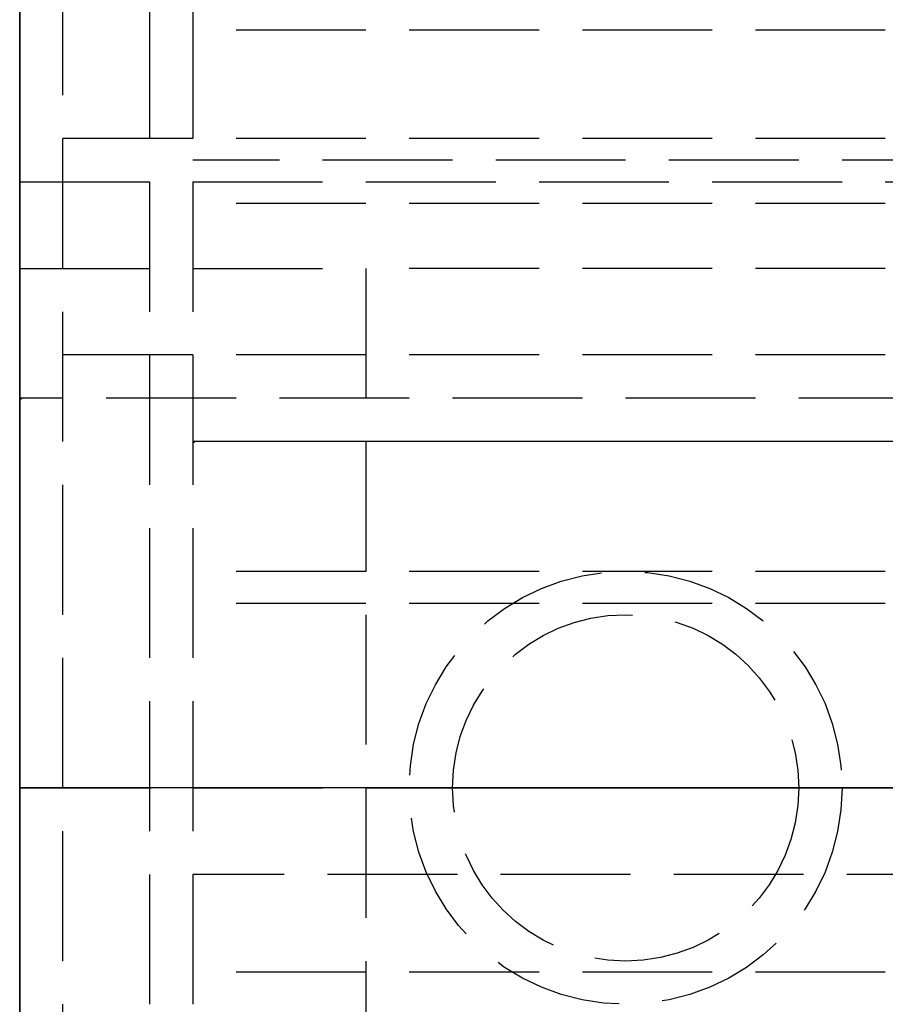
# Model space of a CAD drawing. Header units: millimetres. Extents: x 0 to 2050, y -94 to 94.
# Tile 5 of 16: x 0 to 10, y -3 to 9. Entities that reach past the tile are written whole.
import ezdxf

# ---------------------------------------------------------------- set-up
doc = ezdxf.new("R2010")
doc.units = ezdxf.units.MM
doc.header["$LTSCALE"] = 10
doc.linetypes.add('ALLCAD_Strich', pattern=[0.2, 0.15, -0.05])
for name, color, linetype in [('BESCH_KONT_sich_schn_ansi_2d', 40, 'Continuous'), ('BESCH_KONT_sich_schn_grun_2d', 10, 'Continuous'), ('BESCH_KONT_sich_schn_seit_2d', 160, 'Continuous')]:
    doc.layers.add(name, color=color, linetype=linetype)

msp = doc.modelspace()

# ---------------------------------------------------------------- linework, layer by layer
at = {"layer": 'BESCH_KONT_sich_schn_ansi_2d', "linetype": 'ALLCAD_Strich'}
for p, q in [((0, 0, 2360), (2050, 0, 2360)), ((2050, 0, 2410), (0, 0, 2410)), ((0, 0, 2410), (0, 0, 2360)), ((0, 0, 2298.5), (965, 0, 2298.5)), ((0, 0, 2298.5), (0, 0, 2360)), ((2050, 0, 2353.5), (0, 0, 2353.5)), ((2050, 0, 2354), (0, 0, 2354)), ((0, 0, 2351), (2050, 0, 2351)), ((0, 0, 2351.5), (2050, 0, 2351.5)), ((0, 0, 2345), (2050, 0, 2345)), ((80.5, 0, 2299.5), (0, 0, 2299.5)), ((0, 0, 2299), (80.5, 0, 2299)), ((0, 0, 2299.5), (2020, 0, 2299.5)), ((0, 0, 2333), (2020, 0, 2333)), ((0, 0, 2336), (2020, 0, 2336)), ((0, 0, 2339.5), (2020, 0, 2339.5)), ((0, 0, 2343.5), (2020, 0, 2343.5)), ((0, 0, 2342.5), (2020, 0, 2342.5)), ((0, 0, 2344), (2020, 0, 2344)), ((0, 0, 2301), (2020, 0, 2301)), ((0, 0, 2302.5), (2020, 0, 2302.5)), ((2020, 0, 2341.5), (0, 0, 2341.5)), ((2020, 0, 2340.5), (0, 0, 2340.5)), ((0, 0, 2347), (2020, 0, 2347)), ((0, 0, 2335), (2020, 0, 2335)), ((0, 0, 2336.45), (2020, 0, 2336.45)), ((0, 0, 2334.5), (2020, 0, 2334.5)), ((0.002, 0, 2353.505), (0.002, 0, 2353.503)), ((0.002, 0, 2342.505), (0.002, 0, 2342.503)), ((0.002, 0, 2350.997), (0.002, 0, 2350.995)), ((0.003, 0, 2353.502), (0.003, 0, 2353.502)), ((0.003, 0, 2353.507), (0.003, 0, 2353.507)), ((0.003, 0, 2353.508), (0.003, 0, 2353.508)), ((0.003, 0, 2342.502), (0.003, 0, 2342.502)), ((0.003, 0, 2342.507), (0.003, 0, 2342.507)), ((0.003, 0, 2342.508), (0.003, 0, 2342.508)), ((0.003, 0, 2350.993), (0.003, 0, 2350.993)), ((0.003, 0, 2350.998), (0.003, 0, 2350.998)), ((0.003, 0, 2350.992), (0.003, 0, 2350.992)), ((0.004, 0, 2353.505), (0.004, 0, 2353.503)), ((0.004, 0, 2342.505), (0.004, 0, 2342.503)), ((0.004, 0, 2350.997), (0.004, 0, 2350.995)), ((0.006, 0, 2353.503), (0.006, 0, 2353.505)), ((0.006, 0, 2342.503), (0.006, 0, 2342.505)), ((0.006, 0, 2350.995), (0.006, 0, 2350.997)), ((0.007, 0, 2353.508), (0.007, 0, 2353.5)), ((0.007, 0, 2353.5), (0.009, 0, 2353.5)), ((0.011, 0, 2353.508), (0.007, 0, 2353.508)), ((0.007, 0, 2342.508), (0.007, 0, 2342.5)), ((0.007, 0, 2342.5), (0.009, 0, 2342.5)), ((0.011, 0, 2342.508), (0.007, 0, 2342.508)), ((0.007, 0, 2351), (0.007, 0, 2350.992)), ((0.007, 0, 2350.992), (0.009, 0, 2350.992)), ((0.011, 0, 2351), (0.007, 0, 2351)), ((0.009, 0, 2353.506), (0.01, 0, 2353.506)), ((0.01, 0, 2353.504), (0.009, 0, 2353.504)), ((0.009, 0, 2353.504), (0.009, 0, 2353.506)), ((0.009, 0, 2353.5), (0.009, 0, 2353.503)), ((0.009, 0, 2353.503), (0.011, 0, 2353.503)), ((0.009, 0, 2342.506), (0.01, 0, 2342.506)), ((0.01, 0, 2342.504), (0.009, 0, 2342.504)), ((0.009, 0, 2342.504), (0.009, 0, 2342.506)), ((0.009, 0, 2342.5), (0.009, 0, 2342.503)), ((0.009, 0, 2342.503), (0.011, 0, 2342.503)), ((0.009, 0, 2350.998), (0.01, 0, 2350.998)), ((0.01, 0, 2350.996), (0.009, 0, 2350.996)), ((0.009, 0, 2350.996), (0.009, 0, 2350.998)), ((0.009, 0, 2350.992), (0.009, 0, 2350.995)), ((0.009, 0, 2350.995), (0.011, 0, 2350.995)), ((0.011, 0, 2353.505), (0.011, 0, 2353.505)), ((0.011, 0, 2342.505), (0.011, 0, 2342.505)), ((0.011, 0, 2350.997), (0.011, 0, 2350.997)), ((0.013, 0, 2353.505), (0.013, 0, 2353.506)), ((0.013, 0, 2342.505), (0.013, 0, 2342.506)), ((0.013, 0, 2350.997), (0.013, 0, 2350.998)), ((0.014, 0, 2353.503), (0.014, 0, 2353.505)), ((0.014, 0, 2342.503), (0.014, 0, 2342.505)), ((0.014, 0, 2350.995), (0.014, 0, 2350.997)), ((0.016, 0, 2353.505), (0.016, 0, 2353.503)), ((0.016, 0, 2342.505), (0.016, 0, 2342.503)), ((0.016, 0, 2350.997), (0.016, 0, 2350.995)), ((0.017, 0, 2353.502), (0.017, 0, 2353.502)), ((0.017, 0, 2353.507), (0.017, 0, 2353.507)), ((0.017, 0, 2353.508), (0.017, 0, 2353.508)), ((0.017, 0, 2342.502), (0.017, 0, 2342.502)), ((0.017, 0, 2342.507), (0.017, 0, 2342.507)), ((0.017, 0, 2342.508), (0.017, 0, 2342.508)), ((0.017, 0, 2350.993), (0.017, 0, 2350.993)), ((0.017, 0, 2350.998), (0.017, 0, 2350.998)), ((0.017, 0, 2350.992), (0.017, 0, 2350.992)), ((0.018, 0, 2353.505), (0.018, 0, 2353.503)), ((0.018, 0, 2342.505), (0.018, 0, 2342.503)), ((0.018, 0, 2350.997), (0.018, 0, 2350.995)), ((0.02, 0, 2353.503), (0.02, 0, 2353.505)), ((0.02, 0, 2342.503), (0.02, 0, 2342.505)), ((0.02, 0, 2350.995), (0.02, 0, 2350.997)), ((2, 0, 2296), (0.5, 0, 2296)), ((0.5, 0, 2254), (0.5, 0, 2296)), ((2, 0, 2254), (0.5, 0, 2254)), ((80, 0, 2307), (0.5, 0, 2307)), ((0.5, 0, 2299.5), (0.5, 0, 2307)), ((1.5, 0, 2299.5), (1.5, 0, 2307)), ((1.502, 0, 2299.505), (1.502, 0, 2299.503)), ((1.503, 0, 2299.502), (1.503, 0, 2299.502)), ((1.503, 0, 2299.507), (1.503, 0, 2299.507)), ((1.503, 0, 2299.508), (1.503, 0, 2299.508)), ((1.504, 0, 2299.505), (1.504, 0, 2299.503)), ((1.506, 0, 2299.503), (1.506, 0, 2299.505)), ((1.507, 0, 2299.508), (1.507, 0, 2299.5)), ((1.507, 0, 2299.5), (1.509, 0, 2299.5)), ((1.511, 0, 2299.508), (1.507, 0, 2299.508)), ((1.509, 0, 2299.506), (1.51, 0, 2299.506)), ((1.51, 0, 2299.504), (1.509, 0, 2299.504)), ((1.509, 0, 2299.504), (1.509, 0, 2299.506)), ((1.509, 0, 2299.5), (1.509, 0, 2299.503)), ((1.509, 0, 2299.503), (1.511, 0, 2299.503)), ((1.511, 0, 2299.505), (1.511, 0, 2299.505)), ((1.513, 0, 2299.505), (1.513, 0, 2299.506)), ((1.514, 0, 2299.503), (1.514, 0, 2299.505)), ((1.516, 0, 2299.505), (1.516, 0, 2299.503)), ((1.517, 0, 2299.502), (1.517, 0, 2299.502)), ((1.517, 0, 2299.507), (1.517, 0, 2299.507)), ((1.517, 0, 2299.508), (1.517, 0, 2299.508)), ((1.518, 0, 2299.505), (1.518, 0, 2299.503)), ((1.52, 0, 2299.503), (1.52, 0, 2299.505)), ((2, 0, 2296), (2, 0, 2254)), ((965, 0, 2296), (2, 0, 2296)), ((2, 0, 2254), (2, 0, 2296)), ((965, 0, 2254), (2, 0, 2254)), ((2, 0, 9), (2, 0, 2254)), ((963, 0, 9), (2, 0, 9)), ((130, 0, 2274), (2, 0, 2274)), ((130, 0, 2275), (2, 0, 2275)), ((130, 0, 2273), (2, 0, 2273)), ((130, 0, 2260), (2, 0, 2260)), ((2.003, 0, 2273.995), (2, 0, 2273.995)), ((123.056, 0, 2288.5), (2, 0, 2288.5)), ((127.869, 0, 2286.5), (2, 0, 2286.5)), ((127.869, 0, 2286.5), (2, 0, 2286.5)), ((123.056, 0, 2288.5), (2, 0, 2288.5)), ((262, 0, 2289), (2, 0, 2289)), ((262, 0, 2257), (2, 0, 2257)), ((262, 0, 2258), (2, 0, 2258)), ((262, 0, 2260), (2, 0, 2260)), ((262, 0, 2273), (2, 0, 2273)), ((262, 0, 2275), (2, 0, 2275)), ((262, 0, 2288), (2, 0, 2288)), ((6.5, 0, 2290), (2, 0, 2290)), ((6.5, 0, 2295), (2, 0, 2295)), ((2, 0, 2256), (6.5, 0, 2256)), ((2, 0, 2255), (6.5, 0, 2255)), ((1005, 0, 2289), (2, 0, 2289)), ((2, 0, 2256), (2, 0, 2255.995)), ((1005, 0, 2256), (2, 0, 2256)), ((2, 0, 2255.995), (2.003, 0, 2255.995)), ((1005, 0, 2255), (2, 0, 2255)), ((1005, 0, 2257), (2, 0, 2257)), ((1005, 0, 2290), (2, 0, 2290)), ((1005, 0, 2295), (2, 0, 2295)), ((2, 0, 2258), (1005, 0, 2258)), ((2, 0, 2288), (1005, 0, 2288)), ((2, 0, 2274), (1005, 0, 2274)), ((2.002, 0, 2274), (2.002, 0, 2273.995)), ((2.002, 0, 2290.005), (2.002, 0, 2290.003)), ((2.002, 0, 2256), (2.002, 0, 2255.995)), ((2.002, 0, 2256), (2.002, 0, 2255.995)), ((2.002, 0, 2256), (2.002, 0, 2255.995)), ((2.003, 0, 2274), (2.003, 0, 2273.995)), ((2.003, 0, 2274), (2.003, 0, 2273.995)), ((2.003, 0, 2273.995), (2.006, 0, 2273.995)), ((2.003, 0, 2273.995), (2.003, 0, 2273.995)), ((2.003, 0, 2274), (2.003, 0, 2273.995)), ((2.003, 0, 2274), (2.003, 0, 2273.995)), ((2.003, 0, 2290.002), (2.003, 0, 2290.002)), ((2.003, 0, 2290.007), (2.003, 0, 2290.007)), ((2.003, 0, 2290.008), (2.003, 0, 2290.008)), ((2.003, 0, 2256), (2.003, 0, 2255.995)), ((2.003, 0, 2256), (2.003, 0, 2255.995)), ((2.003, 0, 2256), (2.003, 0, 2255.995)), ((2.003, 0, 2256), (2.003, 0, 2255.995)), ((2.005, 0, 2255.995), (2.003, 0, 2255.995)), ((2.004, 0, 2274), (2.004, 0, 2273.995)), ((2.004, 0, 2290.005), (2.004, 0, 2290.003)), ((2.004, 0, 2256), (2.004, 0, 2255.995)), ((2.005, 0, 2256), (2.005, 0, 2255.995)), ((2.005, 0, 2256), (2.005, 0, 2255.995)), ((2.005, 0, 2255.995), (2.008, 0, 2255.995)), ((2.006, 0, 2274), (2.006, 0, 2273.995)), ((2.006, 0, 2290.003), (2.006, 0, 2290.005)), ((2.007, 0, 2274), (2.007, 0, 2273.995)), ((2.011, 0, 2273.995), (2.007, 0, 2273.995)), ((2.007, 0, 2290.008), (2.007, 0, 2290)), ((2.007, 0, 2290), (2.009, 0, 2290)), ((2.011, 0, 2290.008), (2.007, 0, 2290.008)), ((2.007, 0, 2256), (2.007, 0, 2255.995)), ((2.008, 0, 2256), (2.008, 0, 2255.995)), ((2.008, 0, 2256), (2.008, 0, 2255.995)), ((2.009, 0, 2273.995), (2.009, 0, 2274)), ((2.009, 0, 2274), (2.009, 0, 2273.995)), ((2.009, 0, 2290.006), (2.01, 0, 2290.006)), ((2.01, 0, 2290.004), (2.009, 0, 2290.004)), ((2.009, 0, 2290.004), (2.009, 0, 2290.006)), ((2.009, 0, 2290), (2.009, 0, 2290.003)), ((2.009, 0, 2290.003), (2.011, 0, 2290.003)), ((2.01, 0, 2274), (2.01, 0, 2273.995)), ((2.011, 0, 2273.995), (2.013, 0, 2273.995)), ((2.011, 0, 2274), (2.011, 0, 2273.995)), ((2.011, 0, 2274), (2.011, 0, 2273.995)), ((2.011, 0, 2290.005), (2.011, 0, 2290.005)), ((2.013, 0, 2274), (2.013, 0, 2273.995)), ((2.013, 0, 2290.005), (2.013, 0, 2290.006)), ((2.014, 0, 2274), (2.014, 0, 2273.995)), ((2.017, 0, 2273.995), (2.014, 0, 2273.995)), ((2.014, 0, 2290.003), (2.014, 0, 2290.005)), ((2.016, 0, 2274), (2.016, 0, 2273.995)), ((2.016, 0, 2290.005), (2.016, 0, 2290.003)), ((2.017, 0, 2274), (2.017, 0, 2273.995)), ((2.017, 0, 2273.995), (2.017, 0, 2273.995)), ((2.017, 0, 2274), (2.017, 0, 2273.995)), ((2.017, 0, 2274), (2.017, 0, 2273.995)), ((2.017, 0, 2274), (2.017, 0, 2273.995)), ((2.017, 0, 2273.995), (2.02, 0, 2273.995)), ((2.017, 0, 2290.002), (2.017, 0, 2290.002)), ((2.017, 0, 2290.007), (2.017, 0, 2290.007)), ((2.017, 0, 2290.008), (2.017, 0, 2290.008)), ((2.018, 0, 2274), (2.018, 0, 2273.995)), ((2.018, 0, 2290.005), (2.018, 0, 2290.003)), ((2.02, 0, 2274), (2.02, 0, 2273.995)), ((2.02, 0, 2290.003), (2.02, 0, 2290.005)), ((10, 0, 2354.5), (4, 0, 2354.5)), ((10, 0, 2356.5), (4, 0, 2356.5)), ((4, 0, 2356.5), (4, 0, 2354.5)), ((4.5, 0, 2350.5), (9.5, 0, 2350.5)), ((4.5, 0, 2351), (4.5, 0, 2350.5)), ((5, 0, 2356.5), (5, 0, 2351)), ((5, 0, 2356.5), (5, 0, 2354.5)), ((5, 0, 2353.5), (5, 0, 2351)), ((6.5, 0, 2290), (6.5, 0, 2295)), ((6.5, 0, 2255), (6.5, 0, 2256)), ((9, 0, 2356.5), (9, 0, 2351)), ((9, 0, 2356.5), (9, 0, 2354.5)), ((9, 0, 2353.5), (9, 0, 2351)), ((9.5, 0, 2351), (9.5, 0, 2350.5)), ((10, 0, 2354.5), (10, 0, 2356.5))]:
    msp.add_line(p, q, dxfattribs=at)
at = {"layer": 'BESCH_KONT_sich_schn_ansi_2d', "linetype": 'ALLCAD_Strich', "extrusion": (0, 1, 0)}
for radius in [5.5, 5]:
    msp.add_circle((-13.5, 2280), radius, dxfattribs=at)
for centre, radius, start, end in [((-0.003, 2353.505), 0.00271, 0, 90), ((-0.003, 2353.503), 0.00271, 270, 360), ((-0.003, 2342.505), 0.00271, 0, 90), ((-0.003, 2342.503), 0.00271, 270, 0), ((-0.003, 2350.997), 0.00271, 360, 90), ((-0.003, 2350.995), 0.00271, 270, 0), ((-20, 2346.5), 20, 270, 360), ((-0.003, 2353.505), 0.00116, 90, 180), ((-0.003, 2353.503), 0.00116, 180, 270), ((-0.003, 2342.505), 0.00116, 90, 180), ((-0.003, 2342.503), 0.00116, 180, 270), ((-0.003, 2350.997), 0.00116, 90, 180), ((-0.003, 2350.995), 0.00116, 180, 270), ((-0.01, 2353.505), 0.00093, 90, 180), ((-0.01, 2353.505), 0.00093, 180, 270), ((-0.01, 2342.505), 0.00093, 90, 180), ((-0.01, 2342.505), 0.00093, 180, 270), ((-0.01, 2350.997), 0.00093, 90, 180), ((-0.01, 2350.997), 0.00093, 180, 270), ((-0.017, 2353.505), 0.00271, 0, 90), ((-0.017, 2353.503), 0.00271, 270, 360), ((-0.017, 2342.505), 0.00271, 0, 90), ((-0.017, 2342.503), 0.00271, 270, 0), ((-0.017, 2350.997), 0.00271, 360, 90), ((-0.017, 2350.995), 0.00271, 270, 0), ((-0.017, 2353.505), 0.00116, 90, 180), ((-0.017, 2353.503), 0.00116, 180, 270), ((-0.017, 2342.505), 0.00116, 90, 180), ((-0.017, 2342.503), 0.00116, 180, 270), ((-0.017, 2350.997), 0.00116, 90, 180), ((-0.017, 2350.995), 0.00116, 180, 270), ((-1.503, 2299.505), 0.00271, 360, 90), ((-1.503, 2299.503), 0.00271, 270, 0), ((-1.503, 2299.505), 0.00116, 90, 180), ((-1.503, 2299.503), 0.00116, 180, 270), ((-1.51, 2299.505), 0.00093, 90, 180), ((-1.51, 2299.505), 0.00093, 180, 270), ((-1.517, 2299.505), 0.00271, 360, 90), ((-1.517, 2299.503), 0.00271, 270, 0), ((-1.517, 2299.505), 0.00116, 90, 180), ((-1.517, 2299.503), 0.00116, 180, 270), ((-2.003, 2290.005), 0.00271, 0, 90), ((-2.003, 2290.003), 0.00271, 270, 0), ((-2.003, 2290.005), 0.00116, 90, 180), ((-2.003, 2290.003), 0.00116, 180, 270), ((-2.01, 2290.005), 0.00093, 90, 180), ((-2.01, 2290.005), 0.00093, 180, 270), ((-2.017, 2290.005), 0.00271, 0, 90), ((-2.017, 2290.003), 0.00271, 270, 0), ((-2.017, 2290.005), 0.00116, 90, 180), ((-2.017, 2290.003), 0.00116, 180, 270)]:
    msp.add_arc(centre, radius, start, end, dxfattribs=at)
at = {"layer": 'BESCH_KONT_sich_schn_ansi_2d', "linetype": 'ALLCAD_Strich', "extrusion": (0, -1, 0)}
for centre, radius, start, end in [((0.003, 2353.503), 0.00116, 180, 270), ((0.003, 2353.505), 0.00116, 90, 180), ((0.003, 2342.503), 0.00116, 180, 270), ((0.003, 2342.505), 0.00116, 90, 180), ((0.003, 2350.995), 0.00116, 180, 270), ((0.003, 2350.997), 0.00116, 90, 180), ((0.003, 2353.503), 0.00271, 270, 360), ((0.003, 2353.505), 0.00271, 0, 90), ((0.003, 2342.503), 0.00271, 270, 0), ((0.003, 2342.505), 0.00271, 0, 90), ((0.003, 2350.995), 0.00271, 270, 0), ((0.003, 2350.997), 0.00271, 360, 90), ((0.011, 2353.505), 0.00217, 270, 0), ((0.011, 2353.506), 0.00217, 360, 90), ((0.011, 2342.505), 0.00217, 270, 0), ((0.011, 2342.506), 0.00217, 360, 90), ((0.011, 2350.997), 0.00217, 270, 360), ((0.011, 2350.998), 0.00217, 0, 90), ((0.017, 2353.503), 0.00116, 180, 270), ((0.017, 2353.505), 0.00116, 90, 180), ((0.017, 2342.503), 0.00116, 180, 270), ((0.017, 2342.505), 0.00116, 90, 180), ((0.017, 2350.995), 0.00116, 180, 270), ((0.017, 2350.997), 0.00116, 90, 180), ((0.017, 2353.503), 0.00271, 270, 360), ((0.017, 2353.505), 0.00271, 0, 90), ((0.017, 2342.503), 0.00271, 270, 0), ((0.017, 2342.505), 0.00271, 0, 90), ((0.017, 2350.995), 0.00271, 270, 0), ((0.017, 2350.997), 0.00271, 360, 90), ((1.503, 2299.503), 0.00116, 180, 270), ((1.503, 2299.505), 0.00116, 90, 180), ((1.503, 2299.503), 0.00271, 270, 0), ((1.503, 2299.505), 0.00271, 360, 90), ((1.511, 2299.505), 0.00217, 270, 360), ((1.511, 2299.506), 0.00217, 0, 90), ((1.517, 2299.503), 0.00116, 180, 270), ((1.517, 2299.505), 0.00116, 90, 180), ((1.517, 2299.503), 0.00271, 270, 0), ((1.517, 2299.505), 0.00271, 360, 90), ((2.003, 2290.003), 0.00116, 180, 270), ((2.003, 2290.005), 0.00116, 90, 180), ((2.003, 2290.003), 0.00271, 270, 360), ((2.003, 2290.005), 0.00271, 0, 90), ((2.011, 2290.005), 0.00217, 270, 0), ((2.011, 2290.006), 0.00217, 0, 90), ((2.017, 2290.003), 0.00116, 180, 270), ((2.017, 2290.005), 0.00116, 90, 180), ((2.017, 2290.003), 0.00271, 270, 360), ((2.017, 2290.005), 0.00271, 0, 90)]:
    msp.add_arc(centre, radius, start, end, dxfattribs=at)
at = {"layer": 'BESCH_KONT_sich_schn_grun_2d', "linetype": 'ALLCAD_Strich'}
for p, q in [((0, 94), (0, -94)), ((0.5, -18), (0.5, 18)), ((1.5, 17), (1.5, -17)), ((2, 15), (2, -15)), ((130, 8.75), (2, 8.75)), ((262, 8.75), (2, 8.75)), ((2020, 7.5), (0, 7.5)), ((107, 7.25), (2, 7.25)), ((107, 7.25), (2, 7.25)), ((0, 7), (35, 7)), ((130, 6.75), (2, 6.75)), ((262, 6.75), (2, 6.75)), ((0, 6), (4, 6)), ((10, 6), (4, 6)), ((4, 6), (4, -6)), ((2020, 5), (0, 5)), ((0.003, 4.5), (0, 4.5)), ((0.003, 4.495), (0, 4.495)), ((0.002, 4.5), (0.002, 4.495)), ((0.017, 4.5), (0.003, 4.5)), ((0.003, 4.5), (0.003, 4.5)), ((0.003, 4.5), (0.003, 4.495)), ((0.003, 4.5), (0.003, 4.495)), ((0.003, 4.5), (0.003, 4.495)), ((0.003, 4.5), (0.003, 4.5)), ((0.003, 4.5), (0.003, 4.5)), ((0.003, 4.495), (0.003, 4.5)), ((0.003, 4.495), (0.006, 4.495)), ((0.003, 4.495), (0.003, 4.495)), ((0.004, 4.5), (0.004, 4.495)), ((0.006, 4.5), (0.006, 4.495)), ((0.007, 4.5), (0.007, 4.495)), ((0.011, 4.495), (0.007, 4.495)), ((0.009, 4.495), (0.009, 4.5)), ((0.009, 4.5), (0.009, 4.495)), ((0.01, 4.5), (0.01, 4.495)), ((0.011, 4.5), (0.011, 4.495)), ((0.011, 4.5), (0.011, 4.495)), ((0.011, 4.495), (0.013, 4.495)), ((0.013, 4.5), (0.013, 4.495)), ((0.014, 4.5), (0.014, 4.495)), ((0.017, 4.495), (0.014, 4.495)), ((0.016, 4.5), (0.016, 4.495)), ((32.5, 4.5), (0.017, 4.5)), ((0.017, 4.495), (0.017, 4.5)), ((0.017, 4.5), (0.017, 4.495)), ((0.017, 4.5), (0.017, 4.5)), ((0.017, 4.5), (0.017, 4.495)), ((0.017, 4.5), (0.017, 4.495)), ((0.017, 4.5), (0.017, 4.5)), ((0.017, 4.5), (0.017, 4.5)), ((0.017, 4.495), (0.017, 4.495)), ((0.017, 4.495), (0.02, 4.495)), ((0.018, 4.5), (0.018, 4.495)), ((0.02, 4.5), (0.02, 4.495)), ((2.003, 4), (2, 4)), ((462.5, 4), (2, 4)), ((2.002, 3.995), (2.002, 3.997)), ((2.017, 4), (2.003, 4)), ((2.003, 3.998), (2.003, 3.998)), ((2.003, 3.993), (2.003, 3.993)), ((2.003, 3.992), (2.003, 3.992)), ((2.004, 3.997), (2.004, 3.995)), ((2.006, 3.995), (2.006, 3.997)), ((2.007, 4), (2.007, 3.992)), ((2.009, 4), (2.007, 4)), ((2.007, 3.992), (2.011, 3.992)), ((2.009, 3.997), (2.009, 4)), ((2.011, 3.997), (2.009, 3.997)), ((2.009, 3.994), (2.009, 3.996)), ((2.009, 3.996), (2.01, 3.996)), ((2.01, 3.994), (2.009, 3.994)), ((2.011, 3.995), (2.011, 3.995)), ((2.013, 3.994), (2.013, 3.995)), ((2.014, 3.997), (2.014, 3.995)), ((2.016, 3.995), (2.016, 3.997)), ((130, 4), (2.017, 4)), ((2.017, 3.998), (2.017, 3.998)), ((2.017, 3.993), (2.017, 3.993)), ((2.017, 3.992), (2.017, 3.992)), ((2.018, 3.997), (2.018, 3.995)), ((2.02, 3.995), (2.02, 3.997)), ((130, 2.5), (2, 2.5)), ((262, 2.13), (2, 2.13)), ((123, 0), (2, 0)), ((123, 0), (2, 0)), ((123.056, -1), (2, -1)), ((123.056, -1), (2, -1)), ((262, -2.13), (2, -2.13))]:
    msp.add_line(p, q, dxfattribs=at)
for radius in [2.5, 2, 2]:
    msp.add_circle((7, 0), radius, dxfattribs=at)
for centre, radius, start, end in [((2.003, 3.997), 0.00271, 90, 180), ((2.003, 3.995), 0.00271, 180, 270), ((2.003, 3.997), 0.00116, 90, 180), ((2.003, 3.995), 0.00116, 180, 270), ((2.003, 3.997), 0.00271, 0, 90), ((2.003, 3.997), 0.00116, 0, 90), ((2.003, 3.995), 0.00116, 270, 360), ((2.003, 3.995), 0.00271, 270, 0), ((2.01, 3.995), 0.00093, 0, 90), ((2.01, 3.995), 0.00093, 270, 0), ((2.011, 3.995), 0.00217, 360, 90), ((2.011, 3.994), 0.00217, 270, 0), ((2.017, 3.997), 0.00271, 90, 180), ((2.017, 3.995), 0.00271, 180, 270), ((2.017, 3.997), 0.00116, 90, 180), ((2.017, 3.995), 0.00116, 180, 270), ((2.017, 3.997), 0.00271, 0, 90), ((2.017, 3.997), 0.00116, 0, 90), ((2.017, 3.995), 0.00271, 270, 0), ((2.017, 3.995), 0.00116, 270, 360)]:
    msp.add_arc(centre, radius, start, end, dxfattribs=at)
at = {"layer": 'BESCH_KONT_sich_schn_seit_2d', "linetype": 'ALLCAD_Strich'}
for p, q in [((0, -94, 2360), (0, 94, 2360)), ((0, 94, 2410), (0, -94, 2410)), ((0, -45.5), (0, 45.5)), ((0, 25.5, 2), (0, -25.5, 2)), ((0, -18.5, 2299.5), (0, 18.5, 2299.5)), ((0, 18.5, 2299), (0, -18.5, 2299)), ((0, -18, 2307), (0, 18, 2307)), ((0, 17, 2354), (0, -17, 2354)), ((0, -17, 2351), (0, 17, 2351)), ((0, 17, 2347), (0, -17, 2347)), ((0, 16, 2315.756), (0, 8, 2313.523)), ((0, 8, 2327.023), (0, 16, 2327.023)), ((0, 8, 2332.023), (0, 16, 2332.023)), ((0, 16, 2343.291), (0, 8, 2345.523)), ((0, 16, 2331.523), (0, 8, 2331.523)), ((0, 16, 2327.523), (0, 8, 2327.523)), ((0, 8, 2315.773), (0, 15.25, 2315.773)), ((0, 15, 2254), (0, -15, 2254)), ((0, -15, 2296), (0, 15, 2296)), ((0, 7.5, 2343.5), (0, 14, 2343.5)), ((0, 7.5, 2275), (0, 13.5, 2275)), ((0, 7.5, 2285), (0, 13.5, 2285)), ((0, 13.5, 2275.5), (0, 2.037, 2275.5)), ((0, 1.852, 2276.5), (0, 13.5, 2276.5)), ((0, 0.556, 2283.5), (0, 13.5, 2283.5)), ((0, 7.5, 2274.5), (0, 13.5, 2274.5)), ((0, 7.5, 2285.5), (0, 13.5, 2285.5)), ((0, 13.5, 2255), (0, 6, 2255)), ((0, -13.285, 2319.773), (0, 13.285, 2319.773)), ((0, -7.5, 2276.5), (0, 12.5, 2276.5)), ((0, -7.5, 2283.5), (0, 12.5, 2283.5)), ((0, 0, 2289), (0, 10, 2289)), ((0, 10, 2257), (0, 7.25, 2257)), ((0, -9.5, 4), (0, 9.5, 4)), ((0, 9, 2357), (0, -9, 2357)), ((0, 7.933, 2288), (0, 9, 2288)), ((0, 8.75, 2260), (0, 7.25, 2260)), ((0, 8.75, 2273), (0, 8.75, 2260)), ((0, 6.75, 2273), (0, 8.75, 2273)), ((0, 8.75, 2273), (0, 6.75, 2273)), ((0, 8.75, 2260), (0, 8.75, 2273)), ((0, 7.25, 2260), (0, 8.75, 2260)), ((0, -8.5, 2291.5), (0, 8.5, 2291.5)), ((0, 8.5, 2289), (0, 8.5, 2291.5)), ((0, -8.5, 2281), (0, 8.5, 2281)), ((0, 8.5, 2281), (0, 8.5, 2283.5)), ((0, 8.25, 2324.023), (0, 8.25, 2330.023)), ((0, 8.25, 2330.023), (0, 8, 2330.023)), ((0, 8.25, 2324.023), (0, 8, 2324.023)), ((0, -8.21, 2323.625), (0, 8.21, 2323.625)), ((0, 8, 2343.5), (0, 8, 2313.523)), ((0, 8, 2331.523), (0, 7.25, 2331.523)), ((0, 8, 2327.523), (0, 7.25, 2327.523)), ((0, 8, 2334.023), (0, 7, 2334.023)), ((0, 7.5, 2342.023), (0, 8, 2342.023)), ((0, 6.25, 2315.773), (0, 8, 2315.773)), ((0, 8, 2311.023), (0, 4.5, 2311.023)), ((0, 8, 2311.023), (0, 8, 2313.523)), ((0, 6.25, 2325.023), (0, 8, 2325.023)), ((0, 6.25, 2329.023), (0, 8, 2329.023)), ((0, 8, 2345.523), (0, 8, 2343.5)), ((0, 8, 2343.523), (0, -8, 2343.523)), ((0, 6.25, 2325.023), (0, 8, 2325.023)), ((0, 6.25, 2329.023), (0, 8, 2329.023)), ((0, -1, 2288), (0, 7.933, 2288)), ((0, 7.933, 2288), (0, 7.933, 2289)), ((0, 7.5, 2340.5), (0, 5, 2340.5)), ((0, 7.5, 2343.5), (0, 7.5, 2340.5)), ((0, 7.5, 2319.523), (0, 7.5, 2324.773)), ((0, 6.25, 2319.523), (0, 7.5, 2319.523)), ((0, 7.5, 2319.523), (0, 6.25, 2319.523)), ((0, 7.5, 2319.523), (0, 7.5, 2319.523)), ((0, 7.5, 2285.5), (0, 7.5, 2280)), ((0, 7.5, 2280), (0, 7.5, 2274.5)), ((0, 6.25, 2342.023), (0, 7.5, 2342.023)), ((0, -7.5, 2324.773), (0, 7.5, 2324.773)), ((0, 7.25, 2333.523), (0, 7.25, 2325.523)), ((0, 7.25, 2333.523), (0, 7, 2333.523)), ((0, 7.25, 2325.523), (0, 6.25, 2325.523)), ((0, 7.25, 2260), (0, 7.25, 2257)), ((0, 7.25, 2257), (0, 4, 2257)), ((0, 7.25, 2257), (0, 7.25, 2260)), ((0, 7.25, 2332.023), (0, 6.25, 2332.023)), ((0, 7.25, 2327.023), (0, 6.25, 2327.023)), ((0, 7.25, 2331.523), (0, -7.25, 2331.523)), ((0, 7.25, 2327.523), (0, -7.25, 2327.523)), ((0, 7, 2353.5), (0, -7, 2353.5)), ((0, 7, 2346.5), (0, 7, 2353.5)), ((0, 7, 2346.5), (0, 4.5, 2346.5)), ((0, 7, 2340.5), (0, 7, 2326.5)), ((0, 7, 2326.5), (0, 4.5, 2326.5)), ((0, 7, 2346.5), (0, 7, 2340.5)), ((0, 7, 2333.523), (0, 6.25, 2333.523)), ((0, 7, 2334.023), (0, 6.25, 2334.023)), ((0, 6.75, 2275), (0, 6.75, 2273)), ((0, 2.5, 2275), (0, 6.75, 2275)), ((0, 6.75, 2275), (0, 2.13, 2275)), ((0, 6.75, 2273), (0, 6.75, 2275)), ((0, 6.5, 2324.023), (0, 6.25, 2324.023)), ((0, 6.5, 2325.523), (0, 6.5, 2324.023)), ((0, 6.5, 2334.023), (0, 6.5, 2325.523)), ((0, 6.5, 2334.023), (0, 6.5, 2342.023)), ((0, 6.247, 2313.518), (0, 6.25, 2313.518)), ((0, 6.25, 2313.523), (0, 6.25, 2313.518)), ((0, 6.25, 2313.523), (0, 6.247, 2313.523)), ((0, 6.25, 2319.523), (0, 6.25, 2313.523)), ((0, 6.25, 2326.5), (0, 6.25, 2319.523)), ((0, -6.25, 2319.523), (0, 6.25, 2319.523)), ((0, 6.25, 2329.523), (0, -6.25, 2329.523)), ((0, 6.25, 2318.523), (0, -6.25, 2318.523)), ((0, 6.25, 2318.494), (0, -6.25, 2318.494)), ((0, 6.25, 2334.023), (0, 0, 2334.023)), ((0, 6.25, 2324.023), (0, 0, 2324.023)), ((0, 6.25, 2313.523), (0, 6.25, 2313.518)), ((0, -6.25, 2342.023), (0, 6.25, 2342.023)), ((0, -6.25, 2334.023), (0, 6.25, 2334.023)), ((0, 6.25, 2332.023), (0, 6.25, 2326.5)), ((0, 6.25, 2332.023), (0, 6.25, 2342.023)), ((0, -6.25, 2332.023), (0, 6.25, 2332.023)), ((0, 6.25, 2319.523), (0, -6.25, 2319.523)), ((0, -6.25, 2315.773), (0, 6.25, 2315.773)), ((0, -6.25, 2327.023), (0, 6.25, 2327.023)), ((0, 6.25, 2329.023), (0, -6.25, 2329.023)), ((0, 6.25, 2325.023), (0, -6.25, 2325.023)), ((0, 6.25, 2318.523), (0, -6.25, 2318.523)), ((0, 6.25, 2329.523), (0, -6.25, 2329.523)), ((0, 6.25, 2341.983), (0, -6.25, 2341.983)), ((0, 6.248, 2313.523), (0, 6.248, 2313.518)), ((0, 6.247, 2313.518), (0, 6.245, 2313.518)), ((0, 6.247, 2313.523), (0, 6.247, 2313.518)), ((0, 6.247, 2313.523), (0, 6.245, 2313.523)), ((0, 6.247, 2313.523), (0, 6.247, 2313.518)), ((0, 6.246, 2313.523), (0, 6.246, 2313.518)), ((0, 6.245, 2313.523), (0, -6.25, 2313.523)), ((0, 6.242, 2313.518), (0, 6.245, 2313.518)), ((0, 6.245, 2313.523), (0, 6.245, 2313.518)), ((0, 6.245, 2313.523), (0, 6.245, 2313.518)), ((0, 6.245, 2313.523), (0, 6.245, 2313.518)), ((0, 6.245, 2313.523), (0, 6.245, 2313.518)), ((0, 6.244, 2313.518), (0, 6.244, 2313.523)), ((0, 6.244, 2313.523), (0, 6.244, 2313.518)), ((0, 6.243, 2313.523), (0, 6.243, 2313.518)), ((0, 6.242, 2313.523), (0, 6.242, 2313.518)), ((0, 6.242, 2313.523), (0, 6.242, 2313.518)), ((0, 6, 2354.5), (0, 6, 2356.5)), ((0, -6, 2354.5), (0, 6, 2354.5)), ((0, 6, 2356.5), (0, -6, 2356.5)), ((0, 6, 2343.5), (0, -6, 2343.5)), ((0, 5, 2341.5), (0, 6, 2341.5)), ((0, 6, 2341.5), (0, 6, 2343.5)), ((0, 6, 2255), (0, 6, 2254)), ((0, 5.998, 2356.5), (0, 5.998, 2354.5)), ((0, 5.75, 2343.5), (0, 5.75, 2341.5)), ((0, 5.629, 2297), (0, 0, 2297)), ((0, 5.629, 2296), (0, 5.629, 2297)), ((0, 5.629, 2275.5), (0, 5.629, 2281)), ((0, 5.629, 2291.5), (0, 5.629, 2296)), ((0, 5, 2340.5), (0, 5, 2341.5)), ((0, -5, 2341.5), (0, 5, 2341.5)), ((0, 4.5, 2297), (0, 4.5, 2299)), ((0, 4.5, 2307), (0, 4.5, 2313.523)), ((0, 4.5, 2350.995), (0, 4.5, 2346.5)), ((0, 4.5, 2326.5), (0, 4.5, 2343.5)), ((0, 4.5, 2350.992), (0, 4.495, 2350.992)), ((0, 4.5, 2350.995), (0, 4.495, 2350.995)), ((0, 4.5, 2350.997), (0, 4.495, 2350.997)), ((0, -4.5, 2351), (0, 4.5, 2351)), ((0, 4.5, 2351), (0, 4.5, 2350.997)), ((0, 4.5, 2326.5), (0, -4.5, 2326.5)), ((0, -4.5, 2321), (0, 4.5, 2321)), ((0, 4.5, 2281), (0, 4.5, 2297)), ((0, 4.5, 2299), (0, 4.5, 2307)), ((0, 4.5, 2313.523), (0, 4.5, 2321)), ((0, 4.495, 2350.998), (0, 4.5, 2350.998)), ((0, 4.5, 2351), (0, 4.495, 2351)), ((0, 4.5, 2350.992), (0, 4.495, 2350.992)), ((0, 4.5, 2350.998), (0, 4.495, 2350.998)), ((0, 4.5, 2350.997), (0, 4.495, 2350.997)), ((0, 4.5, 2350.995), (0, 4.495, 2350.995)), ((0, 4.5, 2350.996), (0, 4.495, 2350.996)), ((0, 4.5, 2350.997), (0, 4.495, 2350.997)), ((0, 4.5, 2350.997), (0, 4.495, 2350.997)), ((0, 4.5, 2343.5), (0, 4.5, 2346.5)), ((0, 4.5, 2350.998), (0, 4.495, 2350.998)), ((0, 4.5, 2350.997), (0, 4.5, 2350.995)), ((0, 4.5, 2350.993), (0, 4.495, 2350.993)), ((0, 4.5, 2311.023), (0, -4.5, 2311.023)), ((0, 4.5, 2335.9), (0, 0.017, 2335.9)), ((0, -4.5, 2333.5), (0, 4.5, 2333.5)), ((0, 2.013, 2338.5), (0, 4.5, 2338.5)), ((0, 4.5, 2334), (0, -4.5, 2334)), ((0, 4.5, 2338), (0, -4.5, 2338)), ((0, 4.5, 2336.636), (0, -4.5, 2336.636)), ((0, 4.5, 2336.9), (0, -4.5, 2336.9)), ((0, 4.5, 2334.7), (0, -4.5, 2334.7)), ((0, 4.5, 2333.7), (0, -4.5, 2333.7)), ((0, 4.5, 2337.3), (0, -4.5, 2337.3)), ((0, 4.5, 2337.568), (0, -4.5, 2337.568)), ((0, 4.5, 2338.232), (0, -4.5, 2338.232)), ((0, 0.005, 2348.9), (0, 4.498, 2348.9)), ((0, -4.502, 2347), (0, 4.498, 2347)), ((0, 4.498, 2346.7), (0, 4.498, 2347.7)), ((0, -4.502, 2346.7), (0, 4.498, 2346.7)), ((0, -4.502, 2347.7), (0, 4.498, 2347.7)), ((0, 4.498, 2347.7), (0, 4.498, 2350.3)), ((0, -4.502, 2350.3), (0, 4.498, 2350.3)), ((0, 4.498, 2350.568), (0, 4.498, 2350.3)), ((0, -4.502, 2350.568), (0, 4.498, 2350.568)), ((0, 4.498, 2350.568), (0, 4.498, 2351.232)), ((0, -4.502, 2351.232), (0, 4.498, 2351.232)), ((0, 4.498, 2351.232), (0, 4.498, 2351.5)), ((0, 2.011, 2351.5), (0, 4.498, 2351.5)), ((0, -4.502, 2349.636), (0, 4.498, 2349.636)), ((0, -4.502, 2349.9), (0, 4.498, 2349.9)), ((0, 4.498, 2346.7), (0, 4.498, 2346.5)), ((0, -4.5, 2346.5), (0, 4.498, 2346.5)), ((0, 4.498, 2354.5), (0, 4.498, 2351.5)), ((0, 4.495, 2351), (0, 4.495, 2350.997)), ((0, 4.495, 2350.995), (0, 4.495, 2350.997)), ((0, 4.495, 2350.995), (0, 4.495, 2350.992)), ((0, 4.25, 2283.5), (0, 4.25, 2288)), ((0, 4, 9), (0, 4, 2254)), ((0, 4, 9), (0, -4, 9)), ((0, 4, 2274), (0, 4, 2273.995)), ((0, 3.997, 2273.995), (0, 4, 2273.995)), ((0, 4, 2257), (0, 4, 2274)), ((0, 4, 2274), (0, 3.997, 2274)), ((0, 4, 2336.023), (0, -4, 2336.023)), ((0, 4, 2350.023), (0, 4, 2343.523)), ((0, 4, 2350.023), (0, -4, 2350.023)), ((0, 4, 2254), (0, 4, 2274)), ((0, 4, 2274), (0, -4, 2274)), ((0, 4, 2334.023), (0, 4, 2324.023)), ((0, 4, 2334.023), (0, 4, 2313.523)), ((0, 4, 2324.023), (0, 4, 2324.028)), ((0, 4, 2324.028), (0, 3.997, 2324.028)), ((0, 4, 2334.023), (0, 4, 2343.523)), ((0, 3.998, 2274), (0, 3.998, 2273.995)), ((0, 3.998, 2356.5), (0, 3.998, 2354.5)), ((0, 3.998, 2324.028), (0, 3.998, 2324.023)), ((0, 3.998, 2324.023), (0, 3.998, 2324.028)), ((0, 3.998, 2324.023), (0, 3.998, 2324.028)), ((0, 3.997, 2274), (0, 3.997, 2273.995)), ((0, 3.997, 2273.995), (0, 3.995, 2273.995)), ((0, 3.997, 2274), (0, 3.997, 2273.995)), ((0, 3.997, 2324.023), (0, 3.997, 2324.028)), ((0, 3.997, 2324.023), (0, 3.997, 2324.028)), ((0, 3.997, 2324.023), (0, 3.997, 2324.028)), ((0, 3.995, 2324.028), (0, 3.997, 2324.028)), ((0, 3.997, 2324.028), (0, 3.997, 2324.023)), ((0, 3.996, 2274), (0, 3.996, 2273.995)), ((0, 3.996, 2324.023), (0, 3.996, 2324.028)), ((0, 3.995, 2274), (0, 3.995, 2273.995)), ((0, 3.995, 2274), (0, 3.995, 2273.995)), ((0, 3.995, 2274), (0, 3.995, 2273.995)), ((0, 3.992, 2273.995), (0, 3.995, 2273.995)), ((0, 3.995, 2274), (0, 3.995, 2273.995)), ((0, 3.995, 2274), (0, 2.5, 2274)), ((0, 3.995, 2324.023), (0, 3.995, 2324.028)), ((0, 3.995, 2324.028), (0, 3.992, 2324.028)), ((0, 3.995, 2324.028), (0, 3.995, 2324.023)), ((0, 3.994, 2273.995), (0, 3.994, 2274)), ((0, 3.994, 2274), (0, 3.994, 2273.995)), ((0, 3.993, 2274), (0, 3.993, 2273.995)), ((0, 3.993, 2324.023), (0, 3.993, 2324.028)), ((0, 3.992, 2274), (0, 3.992, 2273.995)), ((0, 3.992, 2274), (0, 3.992, 2273.995)), ((0, 3.992, 2324.023), (0, 3.992, 2324.028)), ((0, 3.992, 2324.023), (0, 3.992, 2324.028)), ((0, 2.5, 2350.5), (0, 0, 2350.5)), ((0, 2.5, 2351), (0, 2.5, 2350.5)), ((0, 2.5, 2274), (0, 2.5, 2275)), ((0, 2.5, 4), (0, 2.5, 2)), ((0, 2.25, 2343.5), (0, 2.25, 2341.5)), ((0, 2.177, 2356.5), (0, 2.177, 2354.5)), ((0, 2.17, 2356.5), (0, 2.17, 2354.5)), ((0, 2.13, 2275), (0, 0, 2286.5)), ((0, 2.116, 2354.5), (0, 2.116, 2356.5)), ((0, 2.037, 2275.5), (0, 0, 2275.5)), ((0, 2.013, 2338.5), (0, -2.013, 2338.5)), ((0, -2.015, 2351.5), (0, 2.011, 2351.5)), ((0, 2, 2354.5), (0, 2, 2354)), ((0, 2, 2341.5), (0, 2, 2343.5)), ((0, 2, 2356.5), (0, 2, 2354.5)), ((0, 2, 2354), (0, 2, 2351)), ((0, 2, 2356.5), (0, 2, 2354.5)), ((0, 2, 2353.5), (0, 2, 2351)), ((0, 2, 2341.5), (0, 2, 2338.5)), ((0, 1.998, 2356.5), (0, 1.998, 2351.5)), ((0, 1.877, 2356.5), (0, 1.877, 2354.5)), ((0, 1.75, 2343.5), (0, 1.75, 2341.5)), ((0, 1.627, 2356.5), (0, 1.627, 2354.5)), ((0, 1.616, 2356.5), (0, 1.616, 2354.5)), ((0, 1, 2288.5), (0, 0, 2288.5)), ((0, 1, 2286.5), (0, 1, 2288.5)), ((0, 0, 2286.5), (0, 1, 2286.5)), ((0, 1, 2288.5), (0, 1, 2286.5)), ((0, 0, 2288.5), (0, 1, 2288.5)), ((0, 1, 2286.5), (0, 0, 2286.5)), ((0, 0.02, 2335.897), (0, 0.02, 2335.895)), ((0, 0.018, 2335.895), (0, 0.018, 2335.897)), ((0, 0.017, 2335.892), (0, 0.017, 2335.892)), ((0, 0.017, 2335.9), (0, 0.003, 2335.9)), ((0, 0.017, 2335.893), (0, 0.017, 2335.893)), ((0, 0.017, 2335.9), (0, 0.017, 2335.9)), ((0, 0.017, 2335.898), (0, 0.017, 2335.898)), ((0, 0.016, 2335.897), (0, 0.016, 2335.895)), ((0, 0.014, 2335.895), (0, 0.014, 2335.897)), ((0, 0.013, 2335.9), (0, 0.013, 2335.892)), ((0, 0.011, 2335.9), (0, 0.013, 2335.9)), ((0, 0.013, 2335.892), (0, 0.009, 2335.892)), ((0, 0.01, 2335.894), (0, 0.011, 2335.894)), ((0, 0.009, 2335.897), (0, 0.011, 2335.897)), ((0, 0.011, 2335.897), (0, 0.011, 2335.9)), ((0, 0.011, 2335.894), (0, 0.011, 2335.896)), ((0, 0.011, 2335.896), (0, 0.01, 2335.896)), ((0, 0.009, 2335.895), (0, 0.009, 2335.895)), ((0, 0.008, 2348.897), (0, 0.008, 2348.895)), ((0, 0.007, 2335.894), (0, 0.007, 2335.895)), ((0, 0.006, 2348.895), (0, 0.006, 2348.897)), ((0, 0.006, 2335.897), (0, 0.006, 2335.895)), ((0, 0.005, 2348.892), (0, 0.004, 2348.892)), ((0, 0.004, 2348.893), (0, 0.005, 2348.893)), ((0, 0.004, 2348.9), (0, 0.005, 2348.9)), ((0, 0.005, 2348.898), (0, 0.004, 2348.898)), ((0, -0.009, 2348.9), (0, 0.004, 2348.9)), ((0, 0.004, 2335.895), (0, 0.004, 2335.897)), ((0, 0.003, 2348.897), (0, 0.003, 2348.895)), ((0, 0.003, 2335.892), (0, 0.003, 2335.892)), ((0, 0.003, 2335.9), (0, -4.5, 2335.9)), ((0, 0.003, 2335.893), (0, 0.003, 2335.893)), ((0, 0.003, 2335.9), (0, 0.003, 2335.9)), ((0, 0.003, 2335.898), (0, 0.003, 2335.898)), ((0, 0.002, 2348.895), (0, 0.002, 2348.897)), ((0, 0.002, 2335.897), (0, 0.002, 2335.895)), ((0, 0.001, 2348.9), (0, 0.001, 2348.892)), ((0, -0.001, 2348.9), (0, 0.001, 2348.9)), ((0, 0.001, 2348.892), (0, -0.003, 2348.892)), ((0, 0, 2350.5), (0, -2.5, 2350.5)), ((0, 0, 2297), (0, -5.629, 2297)), ((0, 0, 2296), (0, 0, 2297)), ((0, 0, 2286.5), (0, 0, 2288)), ((0, 0, 2288.5), (0, 0, 2289)), ((0, -1, 2288.5), (0, 0, 2288.5)), ((0, 0, 2286.5), (0, -1, 2286.5)), ((0, -1, 2286.5), (0, 0, 2286.5)), ((0, -10, 2289), (0, 0, 2289)), ((0, 0, 2289), (0, 0, 2288.5)), ((0, 0, 2288.5), (0, -1, 2288.5)), ((0, 0, 2286.5), (0, -2.13, 2275)), ((0, 0, 2275.5), (0, -2.037, 2275.5)), ((0, 0, 2275.5), (0, 0, 2281)), ((0, 0, 2291.5), (0, 0, 2296)), ((0, 0, 2334.023), (0, -6.25, 2334.023)), ((0, 0, 2324.023), (0, -6.25, 2324.023)), ((0, 0, 2335.895), (0, 0, 2335.897)), ((0, -0.003, 2348.894), (0, -0.001, 2348.894)), ((0, -0.003, 2348.897), (0, -0.001, 2348.897)), ((0, -0.001, 2348.897), (0, -0.001, 2348.9)), ((0, -0.001, 2348.894), (0, -0.001, 2348.896)), ((0, -0.001, 2348.896), (0, -0.003, 2348.896)), ((0, -0.004, 2348.895), (0, -0.004, 2348.895)), ((0, -0.005, 2348.894), (0, -0.005, 2348.895)), ((0, -0.006, 2348.897), (0, -0.006, 2348.895)), ((0, -0.008, 2348.895), (0, -0.008, 2348.897)), ((0, -0.009, 2348.892), (0, -0.009, 2348.892)), ((0, -4.502, 2348.9), (0, -0.009, 2348.9)), ((0, -0.009, 2348.893), (0, -0.009, 2348.893)), ((0, -0.009, 2348.9), (0, -0.009, 2348.9)), ((0, -0.009, 2348.898), (0, -0.009, 2348.898)), ((0, -0.01, 2348.897), (0, -0.01, 2348.895)), ((0, -0.012, 2348.895), (0, -0.012, 2348.897)), ((0, -7.5, 2283.5), (0, -0.556, 2283.5)), ((0, -1, 2286.5), (0, -1, 2288.5)), ((0, -9, 2288), (0, -1, 2288)), ((0, -1, 2288.5), (0, -1, 2286.5)), ((0, -1.621, 2356.5), (0, -1.621, 2354.5)), ((0, -1.632, 2356.5), (0, -1.632, 2354.5)), ((0, -1.75, 2343.5), (0, -1.75, 2341.5)), ((0, -7.5, 2276.5), (0, -1.852, 2276.5)), ((0, -1.881, 2356.5), (0, -1.881, 2354.5)), ((0, -2, 2354.5), (0, -2, 2354)), ((0, -2, 2341.5), (0, -2, 2343.5)), ((0, -2, 2356.5), (0, -2, 2354.5)), ((0, -2, 2354), (0, -2, 2351)), ((0, -2, 2356.5), (0, -2, 2354.5)), ((0, -2, 2353.5), (0, -2, 2351)), ((0, -2, 2341.5), (0, -2, 2338.5)), ((0, -2.002, 2356.5), (0, -2.002, 2351.5)), ((0, -4.5, 2338.5), (0, -2.013, 2338.5)), ((0, -4.502, 2351.5), (0, -2.015, 2351.5)), ((0, -2.037, 2275.5), (0, -13.5, 2275.5)), ((0, -2.121, 2354.5), (0, -2.121, 2356.5)), ((0, -2.13, 2275), (0, -6.75, 2275)), ((0, -2.174, 2356.5), (0, -2.174, 2354.5)), ((0, -2.181, 2356.5), (0, -2.181, 2354.5)), ((0, -2.25, 2343.5), (0, -2.25, 2341.5)), ((0, -2.5, 2351), (0, -2.5, 2350.5))]:
    msp.add_line(p, q, dxfattribs=at)
at = {"layer": 'BESCH_KONT_sich_schn_seit_2d', "linetype": 'ALLCAD_Strich', "extrusion": (-1, 0, 0)}
for centre, radius, start, end in [((-16.875, 2329.773), 10.625, 289.7499, 326.6465), ((-16.875, 2329.773), 10.625, 326.6465, 331.9275), ((-0.017, 2335.897), 0.00271, 90, 180), ((-0.017, 2335.895), 0.00271, 180, 270), ((-0.017, 2335.895), 0.00271, 270, 0), ((-0.017, 2335.897), 0.00271, 0, 90), ((-0.009, 2335.894), 0.00217, 270, 0), ((-0.009, 2335.895), 0.00217, 0, 90), ((-0.005, 2348.897), 0.00271, 90, 180), ((-0.005, 2348.895), 0.00271, 180, 270), ((-0.003, 2335.897), 0.00271, 90, 180), ((-0.003, 2335.895), 0.00271, 180, 270), ((-0.004, 2348.895), 0.00271, 270, 0), ((-0.004, 2348.897), 0.00271, 0, 90), ((-0.003, 2335.895), 0.00271, 270, 0), ((-0.003, 2335.897), 0.00271, 0, 90), ((0.003, 2348.894), 0.00217, 270, 0), ((0.003, 2348.895), 0.00217, 0, 90), ((0.009, 2348.897), 0.00271, 90, 180), ((0.009, 2348.895), 0.00271, 180, 270), ((0.009, 2348.895), 0.00271, 270, 0), ((0.009, 2348.897), 0.00271, 0, 90)]:
    msp.add_arc(centre, radius, start, end, dxfattribs=at)
at = {"layer": 'BESCH_KONT_sich_schn_seit_2d', "linetype": 'ALLCAD_Strich', "extrusion": (1, 0, 0)}
for centre, radius, start, end in [((16.875, 2329.773), 10.625, 203.5782, 208.0725), ((16.875, 2329.773), 10.625, 180, 203.5782), ((0.017, 2335.895), 0.00116, 270, 0), ((0.017, 2335.897), 0.00116, 0, 90), ((0.017, 2335.895), 0.00116, 180, 270), ((0.017, 2335.897), 0.00116, 90, 180), ((0.01, 2335.895), 0.00093, 90, 180), ((0.01, 2335.895), 0.00093, 180, 270), ((0.005, 2348.895), 0.00116, 270, 0), ((0.005, 2348.897), 0.00116, 0, 90), ((0.004, 2348.895), 0.00116, 180, 270), ((0.004, 2348.897), 0.00116, 90, 180), ((0.003, 2335.895), 0.00116, 270, 0), ((0.003, 2335.897), 0.00116, 0, 90), ((0.003, 2335.895), 0.00116, 180, 270), ((0.003, 2335.897), 0.00116, 90, 180), ((-0.003, 2348.895), 0.00093, 90, 180), ((-0.003, 2348.895), 0.00093, 180, 270), ((-0.009, 2348.895), 0.00116, 270, 0), ((-0.009, 2348.897), 0.00116, 0, 90), ((-0.009, 2348.895), 0.00116, 180, 270), ((-0.009, 2348.897), 0.00116, 90, 180)]:
    msp.add_arc(centre, radius, start, end, dxfattribs=at)
for centre, start_param, end_param in [((0, 0, 2313.104), -0.463816, 0), ((0, -0.002, 2326.104), -0.463816, 0), ((0, 0, 2313.104), 0, 0.463816), ((0, -0.002, 2326.104), 0, 0.463816)]:
    msp.add_ellipse(centre, major_axis=(0, 0, 28.396), ratio=0.158472, start_param=start_param, end_param=end_param, dxfattribs=at)

doc.saveas('drawing.dxf')
